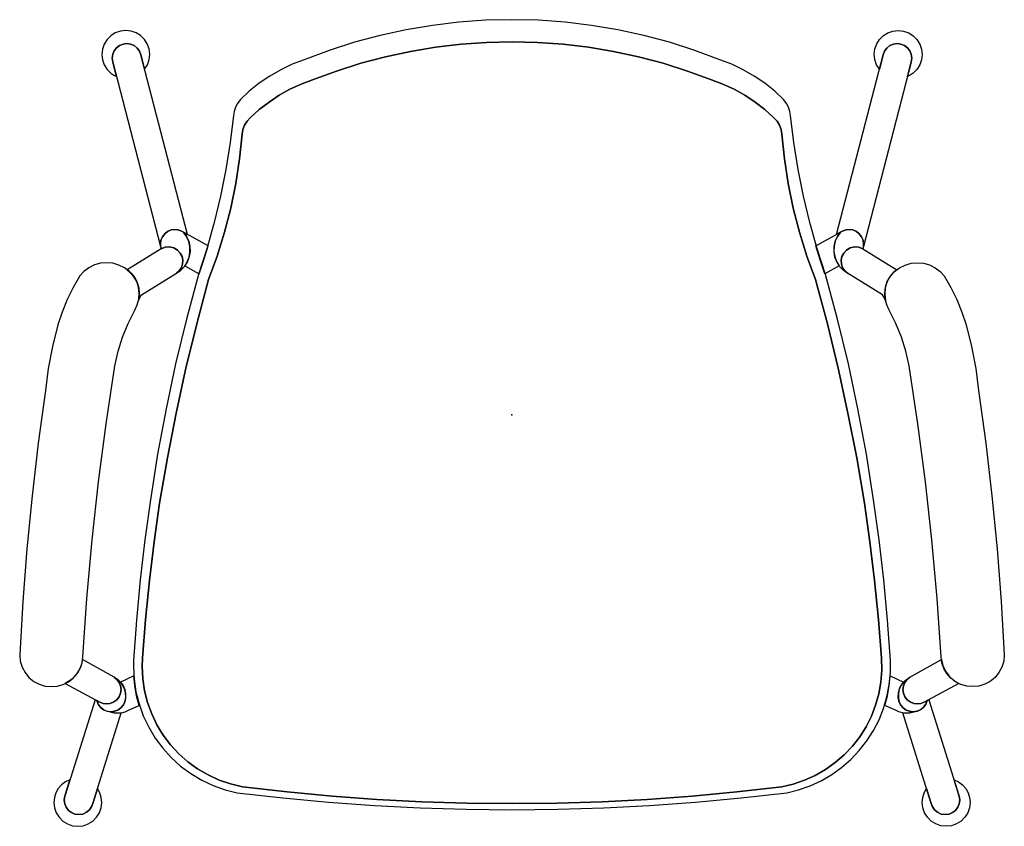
# Model space of a CAD drawing. Header units: metres. Extents: x -0.307 to 0.307, y -0.251 to 0.251.
import ezdxf

# ---------------------------------------------------------------- set-up
doc = ezdxf.new("R2010")
doc.units = ezdxf.units.M
doc.header["$MEASUREMENT"] = 0
doc.layers.get('0').update_dxf_attribs({"true_color": 0x000000})

# ---------------------------------------------------------------- blocks, each defined once
blk = doc.blocks.new('c9d989fd-d96c-46e8-a4ab-ded14b1bdbcc')
for points in [[(-0.23602, -0.14799, 0), (-0.23612, -0.15185, 0), (-0.23573, -0.15973, 0), (-0.23457, -0.16753, 0), (-0.23265, -0.17517, 0), (-0.22999, -0.18259, 0), (-0.22661, -0.18972, 0), (-0.22255, -0.19648, 0), (-0.21784, -0.2028, 0), (-0.21253, -0.20864, 0), (-0.20668, -0.21392, 0), (-0.20034, -0.21861, 0), (-0.19356, -0.22265, 0), (-0.18642, -0.22601, 0), (-0.17899, -0.22865, 0), (-0.17133, -0.23054, 0), (-0.14289, -0.23379, 0), (-0.11438, -0.23645, 0), (-0.08583, -0.23852, 0), (-0.05724, -0.24, 0), (-0.02863, -0.24089, 0), (0, -0.24118, 0), (0.02863, -0.24089, 0), (0.05724, -0.24, 0), (0.08583, -0.23852, 0), (0.11438, -0.23645, 0), (0.14289, -0.23379, 0), (0.17133, -0.23054, 0), (0.17873, -0.22872, 0), (0.18592, -0.22621, 0), (0.19285, -0.22302, 0), (0.19944, -0.2192, 0), (0.20563, -0.21476, 0), (0.21138, -0.20976, 0), (0.21663, -0.20424, 0), (0.22133, -0.19824, 0), (0.22544, -0.19183, 0), (0.22892, -0.18505, 0), (0.23174, -0.17798, 0), (0.23388, -0.17067, 0), (0.23531, -0.16319, 0), (0.23603, -0.15561, 0), (0.23602, -0.14799, 0), (0.23421, -0.12287, 0), (0.23185, -0.0978, 0), (0.22895, -0.07278, 0), (0.22551, -0.04783, 0), (0.22103, -0.01946, 0), (0.21578, 0.00878, 0), (0.20979, 0.03687, 0), (0.20305, 0.06479, 0), (0.19557, 0.09252, 0), (0.19038, 0.10866, 0), (0.18581, 0.12498, 0), (0.18185, 0.14147, 0), (0.1785, 0.15809, 0), (0.17578, 0.17482, 0), (0.17369, 0.19164, 0), (0.17333, 0.19433, 0), (0.17252, 0.19691, 0), (0.17128, 0.19932, 0), (0.16966, 0.2015, 0), (0.16387, 0.20691, 0), (0.15767, 0.21186, 0), (0.15111, 0.21633, 0), (0.14423, 0.22028, 0), (0.13707, 0.22369, 0), (0.12967, 0.22654, 0), (0.11411, 0.23233, 0), (0.09829, 0.23737, 0), (0.08225, 0.24166, 0), (0.06602, 0.24518, 0), (0.04965, 0.24793, 0), (0.03316, 0.24989, 0), (0.0166, 0.25108, 0), (0, 0.25147, 0), (-0.0166, 0.25108, 0), (-0.03316, 0.24989, 0), (-0.04965, 0.24793, 0), (-0.06602, 0.24518, 0), (-0.08225, 0.24166, 0), (-0.09829, 0.23737, 0), (-0.11411, 0.23233, 0), (-0.12967, 0.22654, 0), (-0.13707, 0.22369, 0), (-0.14423, 0.22028, 0), (-0.15111, 0.21633, 0), (-0.15767, 0.21186, 0), (-0.16387, 0.20691, 0), (-0.16966, 0.2015, 0), (-0.17128, 0.19932, 0), (-0.17252, 0.19691, 0), (-0.17333, 0.19433, 0), (-0.17369, 0.19164, 0), (-0.17578, 0.17482, 0), (-0.1785, 0.15809, 0), (-0.18185, 0.14147, 0), (-0.18581, 0.12498, 0), (-0.19038, 0.10866, 0), (-0.19557, 0.09252, 0), (-0.20305, 0.06479, 0), (-0.20979, 0.03687, 0), (-0.21578, 0.00878, 0), (-0.22103, -0.01946, 0), (-0.22551, -0.04783, 0), (-0.22895, -0.07278, 0), (-0.23185, -0.0978, 0), (-0.23421, -0.12287, 0), (-0.23602, -0.14799, 0)], [(-0.24662, 0.21606, 0), (-0.24892, 0.22494, 0), (-0.24931, 0.22758, 0), (-0.24901, 0.22991, 0), (-0.2481, 0.23208, 0), (-0.24667, 0.23395, 0), (-0.2448, 0.23538, 0), (-0.24263, 0.23628, 0), (-0.2403, 0.23658, 0), (-0.23787, 0.23625, 0), (-0.23563, 0.23528, 0), (-0.23373, 0.23375, 0), (-0.23231, 0.23176, 0), (-0.23148, 0.22946, 0), (-0.22918, 0.22059, 0), (-0.22741, 0.22343, 0), (-0.22632, 0.22659, 0), (-0.22596, 0.22991, 0), (-0.22635, 0.23323, 0), (-0.22747, 0.23638, 0), (-0.22926, 0.2392, 0), (-0.23164, 0.24155, 0), (-0.23447, 0.24331, 0), (-0.23764, 0.2444, 0), (-0.24096, 0.24476, 0), (-0.24428, 0.24437, 0), (-0.24743, 0.24325, 0), (-0.25025, 0.24146, 0), (-0.25261, 0.23909, 0), (-0.25437, 0.23625, 0), (-0.25546, 0.2331, 0), (-0.25582, 0.22977, 0), (-0.25543, 0.22646, 0), (-0.25432, 0.22331, 0), (-0.25252, 0.22049, 0), (-0.25015, 0.21814, 0), (-0.24845, 0.21698, 0), (-0.24662, 0.21606, 0)], [(0.24662, 0.21606, 0), (0.24892, 0.22494, 0), (0.24931, 0.22758, 0), (0.24901, 0.22991, 0), (0.2481, 0.23208, 0), (0.24667, 0.23395, 0), (0.2448, 0.23538, 0), (0.24263, 0.23628, 0), (0.2403, 0.23658, 0), (0.23787, 0.23625, 0), (0.23563, 0.23528, 0), (0.23373, 0.23375, 0), (0.23231, 0.23176, 0), (0.23148, 0.22946, 0), (0.22918, 0.22059, 0), (0.22741, 0.22343, 0), (0.22632, 0.22659, 0), (0.22596, 0.22991, 0), (0.22635, 0.23323, 0), (0.22747, 0.23638, 0), (0.22926, 0.2392, 0), (0.23164, 0.24155, 0), (0.23447, 0.24331, 0), (0.23764, 0.2444, 0), (0.24096, 0.24476, 0), (0.24428, 0.24437, 0), (0.24743, 0.24325, 0), (0.25025, 0.24146, 0), (0.25261, 0.23909, 0), (0.25437, 0.23625, 0), (0.25546, 0.2331, 0), (0.25582, 0.22977, 0), (0.25543, 0.22646, 0), (0.25432, 0.22331, 0), (0.25252, 0.22049, 0), (0.25015, 0.21814, 0), (0.24845, 0.21698, 0), (0.24662, 0.21606, 0)], [(-0.20494, 0.11891, 0), (-0.20244, 0.1176, 0), (-0.23148, 0.22946, 0), (-0.23231, 0.23176, 0), (-0.23373, 0.23375, 0), (-0.23563, 0.23528, 0), (-0.23787, 0.23625, 0), (-0.2403, 0.23658, 0), (-0.24263, 0.23628, 0), (-0.2448, 0.23538, 0), (-0.24667, 0.23395, 0), (-0.2481, 0.23208, 0), (-0.24901, 0.22991, 0), (-0.24931, 0.22758, 0), (-0.24892, 0.22494, 0), (-0.21915, 0.11014, 0), (-0.21928, 0.11165, 0), (-0.21897, 0.11398, 0), (-0.21807, 0.11615, 0), (-0.21664, 0.11802, 0), (-0.21478, 0.11945, 0), (-0.2126, 0.12035, 0), (-0.21027, 0.12065, 0), (-0.20838, 0.12045, 0), (-0.20658, 0.11986, 0), (-0.20494, 0.11891, 0)], [(0.00002, -0.23728, 0), (0, -0.23728, 0), (-0.0281, -0.23699, 0), (-0.05618, -0.23611, 0), (-0.08424, -0.23466, 0), (-0.11227, -0.23262, 0), (-0.14025, -0.23, 0), (-0.16816, -0.2268, 0), (-0.17553, -0.22507, 0), (-0.18268, -0.22262, 0), (-0.18956, -0.21948, 0), (-0.19609, -0.21567, 0), (-0.20221, -0.21123, 0), (-0.20786, -0.20621, 0), (-0.21299, -0.20065, 0), (-0.21754, -0.19461, 0), (-0.22147, -0.18815, 0), (-0.22473, -0.18134, 0), (-0.22731, -0.17423, 0), (-0.22917, -0.16691, 0), (-0.23029, -0.15943, 0), (-0.23067, -0.15188, 0), (-0.23049, -0.14673, 0), (-0.22857, -0.12246, 0), (-0.22614, -0.09822, 0), (-0.22321, -0.07405, 0), (-0.21977, -0.04994, 0), (-0.21495, -0.0218, 0), (-0.2095, 0.00623, 0), (-0.20341, 0.03413, 0), (-0.19668, 0.06188, 0), (-0.18933, 0.08947, 0), (-0.18391, 0.10407, 0), (-0.17925, 0.11892, 0), (-0.17535, 0.13399, 0), (-0.17222, 0.14924, 0), (-0.16988, 0.16463, 0), (-0.16833, 0.18013, 0), (-0.16785, 0.183, 0), (-0.16683, 0.18573, 0), (-0.16529, 0.18821, 0), (-0.1633, 0.19034, 0), (-0.15762, 0.19546, 0), (-0.15157, 0.20014, 0), (-0.14519, 0.20435, 0), (-0.13851, 0.20807, 0), (-0.13157, 0.21127, 0), (-0.1244, 0.21395, 0), (-0.10947, 0.21946, 0), (-0.09429, 0.22427, 0), (-0.07889, 0.22836, 0), (-0.06333, 0.23171, 0), (-0.04762, 0.23433, 0), (-0.03181, 0.2362, 0), (-0.01592, 0.23733, 0), (0, 0.23771, 0), (0.00002, 0.23771, 0), (0.01595, 0.23733, 0), (0.03183, 0.2362, 0), (0.04765, 0.23433, 0), (0.06336, 0.23171, 0), (0.07893, 0.22836, 0), (0.09433, 0.22427, 0), (0.10951, 0.21946, 0), (0.12445, 0.21395, 0), (0.13161, 0.21127, 0), (0.13855, 0.20807, 0), (0.14524, 0.20435, 0), (0.15162, 0.20014, 0), (0.15767, 0.19546, 0), (0.16335, 0.19034, 0), (0.16533, 0.18821, 0), (0.16687, 0.18573, 0), (0.1679, 0.183, 0), (0.16837, 0.18013, 0), (0.16992, 0.16463, 0), (0.17227, 0.14924, 0), (0.17539, 0.13399, 0), (0.17929, 0.11892, 0), (0.18395, 0.10407, 0), (0.18937, 0.08947, 0), (0.19673, 0.06188, 0), (0.20345, 0.03413, 0), (0.20954, 0.00623, 0), (0.215, -0.0218, 0), (0.21982, -0.04994, 0), (0.22325, -0.07405, 0), (0.22619, -0.09822, 0), (0.22861, -0.12246, 0), (0.23054, -0.14673, 0), (0.23068, -0.15413, 0), (0.2301, -0.1615, 0), (0.22881, -0.16879, 0), (0.22682, -0.17591, 0), (0.22414, -0.18281, 0), (0.22081, -0.18942, 0), (0.21686, -0.19567, 0), (0.21231, -0.20151, 0), (0.20722, -0.20688, 0), (0.20163, -0.21173, 0), (0.1956, -0.21602, 0), (0.18918, -0.2197, 0), (0.18243, -0.22274, 0), (0.17542, -0.22512, 0), (0.16821, -0.2268, 0), (0.14029, -0.23, 0), (0.11231, -0.23262, 0), (0.08428, -0.23466, 0), (0.05621, -0.23611, 0), (0.02812, -0.23699, 0), (0.00002, -0.23728, 0)], [(-0.16816, -0.2268, 0), (-0.14024, -0.23, 0), (-0.11226, -0.23262, 0), (-0.08423, -0.23466, 0), (-0.05617, -0.23611, 0), (-0.02808, -0.23699, 0), (0.00002, -0.23728, 0), (0.02812, -0.23699, 0), (0.05621, -0.23611, 0), (0.08428, -0.23466, 0), (0.11231, -0.23262, 0), (0.14029, -0.23, 0), (0.16821, -0.2268, 0), (0.17542, -0.22512, 0), (0.18243, -0.22274, 0), (0.18918, -0.2197, 0), (0.1956, -0.21602, 0), (0.20163, -0.21173, 0), (0.20722, -0.20688, 0), (0.21231, -0.20151, 0), (0.21686, -0.19567, 0), (0.22081, -0.18942, 0), (0.22414, -0.18281, 0), (0.22682, -0.17591, 0), (0.22881, -0.16879, 0), (0.2301, -0.1615, 0), (0.23068, -0.15413, 0), (0.23054, -0.14673, 0), (0.22861, -0.12246, 0), (0.22619, -0.09822, 0), (0.22325, -0.07405, 0), (0.21982, -0.04994, 0), (0.215, -0.0218, 0), (0.20954, 0.00623, 0), (0.20345, 0.03413, 0), (0.19673, 0.06188, 0), (0.18937, 0.08947, 0), (0.18395, 0.10407, 0), (0.17929, 0.11892, 0), (0.17539, 0.13399, 0), (0.17227, 0.14924, 0), (0.16992, 0.16463, 0), (0.16837, 0.18013, 0), (0.1679, 0.183, 0), (0.16687, 0.18573, 0), (0.16533, 0.18821, 0), (0.16335, 0.19034, 0), (0.15767, 0.19546, 0), (0.15162, 0.20014, 0), (0.14524, 0.20435, 0), (0.13855, 0.20807, 0), (0.13161, 0.21127, 0), (0.12445, 0.21395, 0), (0.10951, 0.21946, 0), (0.09433, 0.22427, 0), (0.07893, 0.22836, 0), (0.06336, 0.23171, 0), (0.04765, 0.23433, 0), (0.03183, 0.2362, 0), (0.01595, 0.23733, 0), (0.00002, 0.23771, 0), (-0.0159, 0.23733, 0), (-0.03179, 0.2362, 0), (-0.04761, 0.23433, 0), (-0.06332, 0.23171, 0), (-0.07889, 0.22836, 0), (-0.09428, 0.22427, 0), (-0.10946, 0.21946, 0), (-0.1244, 0.21395, 0), (-0.13157, 0.21127, 0), (-0.13851, 0.20807, 0), (-0.14519, 0.20435, 0), (-0.15157, 0.20014, 0), (-0.15762, 0.19546, 0), (-0.1633, 0.19034, 0), (-0.16529, 0.18821, 0), (-0.16683, 0.18573, 0), (-0.16785, 0.183, 0), (-0.16833, 0.18013, 0), (-0.16988, 0.16463, 0), (-0.17222, 0.14924, 0), (-0.17535, 0.13399, 0), (-0.17925, 0.11892, 0), (-0.18391, 0.10407, 0), (-0.18933, 0.08947, 0), (-0.19668, 0.06188, 0), (-0.20341, 0.03413, 0), (-0.2095, 0.00623, 0), (-0.21495, -0.0218, 0), (-0.21977, -0.04994, 0), (-0.22321, -0.07405, 0), (-0.22614, -0.09822, 0), (-0.22857, -0.12246, 0), (-0.23049, -0.14673, 0), (-0.23067, -0.15188, 0), (-0.23029, -0.15943, 0), (-0.22917, -0.16691, 0), (-0.22731, -0.17423, 0), (-0.22473, -0.18134, 0), (-0.22147, -0.18815, 0), (-0.21754, -0.19461, 0), (-0.21299, -0.20065, 0), (-0.20786, -0.20621, 0), (-0.20221, -0.21123, 0), (-0.19609, -0.21567, 0), (-0.18956, -0.21948, 0), (-0.18268, -0.22262, 0), (-0.17553, -0.22507, 0), (-0.16816, -0.2268, 0)], [(0.20494, 0.11891, 0), (0.20244, 0.1176, 0), (0.23148, 0.22946, 0), (0.23231, 0.23176, 0), (0.23373, 0.23375, 0), (0.23563, 0.23528, 0), (0.23787, 0.23625, 0), (0.2403, 0.23658, 0), (0.24263, 0.23628, 0), (0.2448, 0.23538, 0), (0.24667, 0.23395, 0), (0.2481, 0.23208, 0), (0.24901, 0.22991, 0), (0.24931, 0.22758, 0), (0.24892, 0.22494, 0), (0.21915, 0.11014, 0), (0.21928, 0.11165, 0), (0.21897, 0.11398, 0), (0.21807, 0.11615, 0), (0.21664, 0.11802, 0), (0.21478, 0.11945, 0), (0.2126, 0.12035, 0), (0.21027, 0.12065, 0), (0.20838, 0.12045, 0), (0.20658, 0.11986, 0), (0.20494, 0.11891, 0)], [(-0.20494, 0.11891, 0), (-0.20658, 0.11986, 0), (-0.20838, 0.12045, 0), (-0.21027, 0.12065, 0), (-0.2126, 0.12035, 0), (-0.21478, 0.11945, 0), (-0.21664, 0.11802, 0), (-0.21807, 0.11615, 0), (-0.21897, 0.11398, 0), (-0.21928, 0.11165, 0), (-0.21915, 0.11014, 0), (-0.21877, 0.10866, 0), (-0.21627, 0.10961, 0), (-0.21361, 0.10979, 0), (-0.21101, 0.10919, 0), (-0.2087, 0.10784, 0), (-0.20688, 0.10588, 0), (-0.20583, 0.10378, 0), (-0.20535, 0.10148, 0), (-0.20548, 0.09913, 0), (-0.20622, 0.0969, 0), (-0.20752, 0.09493, 0), (-0.20927, 0.09337, 0), (-0.20659, 0.09526, 0), (-0.20434, 0.09765, 0), (-0.20259, 0.10042, 0), (-0.20141, 0.10349, 0), (-0.20086, 0.10672, 0), (-0.20095, 0.11001, 0), (-0.20168, 0.11321, 0), (-0.20302, 0.1162, 0), (-0.20494, 0.11891, 0)], [(-0.20415, 0.0979, 0), (-0.19521, 0.0931, 0), (-0.1923, 0.10177, 0), (-0.18961, 0.11051, 0), (-0.20491, 0.11896, 0), (-0.20487, 0.11892, 0), (-0.203, 0.11628, 0), (-0.20167, 0.11333, 0), (-0.20093, 0.11018, 0), (-0.20081, 0.10695, 0), (-0.20132, 0.10375, 0), (-0.20243, 0.10071, 0), (-0.20411, 0.09794, 0), (-0.20415, 0.0979, 0)], [(0.20415, 0.0979, 0), (0.19521, 0.0931, 0), (0.1923, 0.10177, 0), (0.18961, 0.11051, 0), (0.20491, 0.11896, 0), (0.20487, 0.11892, 0), (0.203, 0.11628, 0), (0.20167, 0.11333, 0), (0.20093, 0.11018, 0), (0.20081, 0.10695, 0), (0.20132, 0.10375, 0), (0.20243, 0.10071, 0), (0.20411, 0.09794, 0), (0.20415, 0.0979, 0)], [(0.20494, 0.11891, 0), (0.20658, 0.11986, 0), (0.20838, 0.12045, 0), (0.21027, 0.12065, 0), (0.2126, 0.12035, 0), (0.21478, 0.11945, 0), (0.21664, 0.11802, 0), (0.21807, 0.11615, 0), (0.21897, 0.11398, 0), (0.21928, 0.11165, 0), (0.21915, 0.11014, 0), (0.21877, 0.10866, 0), (0.21627, 0.10961, 0), (0.21361, 0.10979, 0), (0.21101, 0.10919, 0), (0.2087, 0.10784, 0), (0.20688, 0.10588, 0), (0.20583, 0.10378, 0), (0.20535, 0.10148, 0), (0.20548, 0.09913, 0), (0.20622, 0.0969, 0), (0.20752, 0.09493, 0), (0.20927, 0.09337, 0), (0.20659, 0.09526, 0), (0.20434, 0.09765, 0), (0.20259, 0.10042, 0), (0.20141, 0.10349, 0), (0.20086, 0.10672, 0), (0.20095, 0.11001, 0), (0.20168, 0.11321, 0), (0.20302, 0.1162, 0), (0.20494, 0.11891, 0)], [(-0.23394, 0.08821, 0), (-0.23286, 0.08435, 0), (-0.23256, 0.08034, 0), (-0.23303, 0.07636, 0), (-0.23224, 0.07821, 0), (-0.23104, 0.07982, 0), (-0.20927, 0.09337, 0), (-0.20752, 0.09493, 0), (-0.20622, 0.0969, 0), (-0.20548, 0.09913, 0), (-0.20535, 0.10148, 0), (-0.20583, 0.10378, 0), (-0.20688, 0.10588, 0), (-0.2087, 0.10784, 0), (-0.21101, 0.10919, 0), (-0.21361, 0.10979, 0), (-0.21627, 0.10961, 0), (-0.21877, 0.10866, 0), (-0.23996, 0.09554, 0), (-0.23759, 0.09341, 0), (-0.23557, 0.09095, 0), (-0.23394, 0.08821, 0)], [(0.23394, 0.08821, 0), (0.23286, 0.08435, 0), (0.23256, 0.08034, 0), (0.23303, 0.07636, 0), (0.23224, 0.07821, 0), (0.23104, 0.07982, 0), (0.20927, 0.09337, 0), (0.20752, 0.09493, 0), (0.20622, 0.0969, 0), (0.20548, 0.09913, 0), (0.20535, 0.10148, 0), (0.20583, 0.10378, 0), (0.20688, 0.10588, 0), (0.2087, 0.10784, 0), (0.21101, 0.10919, 0), (0.21361, 0.10979, 0), (0.21627, 0.10961, 0), (0.21877, 0.10866, 0), (0.23996, 0.09554, 0), (0.23759, 0.09341, 0), (0.23557, 0.09095, 0), (0.23394, 0.08821, 0)], [(-0.26764, -0.14578, 0), (-0.26519, -0.10934, 0), (-0.26197, -0.07295, 0), (-0.25798, -0.03665, 0), (-0.25323, -0.00043, 0), (-0.24772, 0.03567, 0), (-0.24567, 0.0447, 0), (-0.24291, 0.05353, 0), (-0.23946, 0.06211, 0), (-0.23534, 0.0704, 0), (-0.23378, 0.07374, 0), (-0.23284, 0.07731, 0), (-0.23255, 0.08099, 0), (-0.23292, 0.08466, 0), (-0.23394, 0.08821, 0), (-0.23599, 0.09153, 0), (-0.23862, 0.09442, 0), (-0.24174, 0.09677, 0), (-0.24524, 0.09851, 0), (-0.24899, 0.09958, 0), (-0.25288, 0.09994, 0), (-0.25673, 0.09959, 0), (-0.26044, 0.09855, 0), (-0.2639, 0.09685, 0), (-0.267, 0.09454, 0), (-0.26963, 0.09172, 0), (-0.27378, 0.08445, 0), (-0.27745, 0.07693, 0), (-0.28064, 0.06919, 0), (-0.28332, 0.06127, 0), (-0.28668, 0.04775, 0), (-0.28925, 0.03406, 0), (-0.29104, 0.02025, 0), (-0.2955, -0.01255, 0), (-0.29933, -0.04543, 0), (-0.30253, -0.07838, 0), (-0.30512, -0.11138, 0), (-0.30708, -0.14443, 0), (-0.30708, -0.14469, 0), (-0.3067, -0.14853, 0), (-0.30558, -0.15223, 0), (-0.30375, -0.15564, 0), (-0.3013, -0.15863, 0), (-0.29831, -0.16108, 0), (-0.2949, -0.1629, 0), (-0.29119, -0.16402, 0), (-0.28734, -0.1644, 0), (-0.28363, -0.16405, 0), (-0.28005, -0.163, 0), (-0.27672, -0.1613, 0), (-0.27378, -0.15901, 0), (-0.27133, -0.1562, 0), (-0.26944, -0.15298, 0), (-0.2682, -0.14946, 0), (-0.26764, -0.14578, 0)], [(0.26764, -0.14578, 0), (0.26519, -0.10934, 0), (0.26197, -0.07295, 0), (0.25798, -0.03665, 0), (0.25323, -0.00043, 0), (0.24772, 0.03567, 0), (0.24567, 0.0447, 0), (0.24291, 0.05353, 0), (0.23946, 0.06211, 0), (0.23534, 0.0704, 0), (0.23378, 0.07374, 0), (0.23284, 0.07731, 0), (0.23255, 0.08099, 0), (0.23292, 0.08466, 0), (0.23394, 0.08821, 0), (0.23599, 0.09153, 0), (0.23862, 0.09442, 0), (0.24174, 0.09677, 0), (0.24524, 0.09851, 0), (0.24899, 0.09958, 0), (0.25288, 0.09994, 0), (0.25673, 0.09959, 0), (0.26044, 0.09855, 0), (0.2639, 0.09685, 0), (0.267, 0.09454, 0), (0.26963, 0.09172, 0), (0.27378, 0.08445, 0), (0.27745, 0.07693, 0), (0.28064, 0.06919, 0), (0.28332, 0.06127, 0), (0.28668, 0.04775, 0), (0.28925, 0.03406, 0), (0.29104, 0.02025, 0), (0.2955, -0.01255, 0), (0.29933, -0.04543, 0), (0.30253, -0.07838, 0), (0.30512, -0.11138, 0), (0.30708, -0.14443, 0), (0.30708, -0.14469, 0), (0.3067, -0.14853, 0), (0.30558, -0.15223, 0), (0.30375, -0.15564, 0), (0.3013, -0.15863, 0), (0.29831, -0.16108, 0), (0.2949, -0.1629, 0), (0.29119, -0.16402, 0), (0.28734, -0.1644, 0), (0.28363, -0.16405, 0), (0.28005, -0.163, 0), (0.27672, -0.1613, 0), (0.27378, -0.15901, 0), (0.27133, -0.1562, 0), (0.26944, -0.15298, 0), (0.2682, -0.14946, 0), (0.26764, -0.14578, 0)], [(-0.25701, -0.17415, 0), (-0.25501, -0.1749, 0), (-0.25289, -0.17515, 0), (-0.25056, -0.17484, 0), (-0.24838, -0.17395, 0), (-0.24652, -0.17251, 0), (-0.24508, -0.17065, 0), (-0.24418, -0.16848, 0), (-0.24388, -0.16615, 0), (-0.24417, -0.16386, 0), (-0.24504, -0.16172, 0), (-0.24643, -0.15987, 0), (-0.24824, -0.15843, 0), (-0.26782, -0.14753, 0), (-0.26874, -0.15126, 0), (-0.27037, -0.15475, 0), (-0.27265, -0.15785, 0), (-0.27549, -0.16045, 0), (-0.27877, -0.16245, 0), (-0.25701, -0.17415, 0)], [(0.25701, -0.17415, 0), (0.25501, -0.1749, 0), (0.25289, -0.17515, 0), (0.25056, -0.17484, 0), (0.24838, -0.17395, 0), (0.24652, -0.17251, 0), (0.24508, -0.17065, 0), (0.24418, -0.16848, 0), (0.24388, -0.16615, 0), (0.24417, -0.16386, 0), (0.24504, -0.16172, 0), (0.24643, -0.15987, 0), (0.24824, -0.15843, 0), (0.26782, -0.14753, 0), (0.26874, -0.15126, 0), (0.27037, -0.15475, 0), (0.27265, -0.15785, 0), (0.27549, -0.16045, 0), (0.27877, -0.16245, 0), (0.25701, -0.17415, 0)], [(-0.25701, -0.17415, 0), (-0.25891, -0.17313, 0), (-0.25804, -0.17537, 0), (-0.2566, -0.17731, 0), (-0.2547, -0.1788, 0), (-0.25248, -0.17973, 0), (-0.25009, -0.18005, 0), (-0.24788, -0.17978, 0), (-0.2458, -0.17898, 0), (-0.24398, -0.17769, 0), (-0.24253, -0.17601, 0), (-0.24153, -0.17402, 0), (-0.24096, -0.17106, 0), (-0.24109, -0.16806, 0), (-0.24191, -0.16516, 0), (-0.24338, -0.16254, 0), (-0.24541, -0.16032, 0), (-0.24791, -0.15864, 0), (-0.24623, -0.16008, 0), (-0.24495, -0.16189, 0), (-0.24415, -0.16395, 0), (-0.24388, -0.16615, 0), (-0.24418, -0.16848, 0), (-0.24508, -0.17065, 0), (-0.24652, -0.17251, 0), (-0.24838, -0.17395, 0), (-0.25056, -0.17484, 0), (-0.25289, -0.17515, 0), (-0.25501, -0.1749, 0), (-0.25701, -0.17415, 0)], [(-0.23259, -0.17612, 0), (-0.23419, -0.17008, 0), (-0.23532, -0.16392, 0), (-0.23596, -0.1577, 0), (-0.24418, -0.16154, 0), (-0.24262, -0.16371, 0), (-0.24155, -0.16614, 0), (-0.241, -0.16875, 0), (-0.24099, -0.17141, 0), (-0.24153, -0.17402, 0), (-0.24253, -0.17601, 0), (-0.24398, -0.17769, 0), (-0.2458, -0.17898, 0), (-0.24788, -0.17978, 0), (-0.25009, -0.18005, 0), (-0.25057, -0.18004, 0), (-0.24824, -0.18076, 0), (-0.2458, -0.181, 0), (-0.24352, -0.18078, 0), (-0.24131, -0.18015, 0), (-0.23926, -0.17912, 0), (-0.23259, -0.17612, 0)], [(0.23259, -0.17612, 0), (0.23419, -0.17008, 0), (0.23532, -0.16392, 0), (0.23596, -0.1577, 0), (0.24418, -0.16154, 0), (0.24262, -0.16371, 0), (0.24155, -0.16614, 0), (0.241, -0.16875, 0), (0.24099, -0.17141, 0), (0.24153, -0.17402, 0), (0.24253, -0.17601, 0), (0.24398, -0.17769, 0), (0.2458, -0.17898, 0), (0.24788, -0.17978, 0), (0.25009, -0.18005, 0), (0.25057, -0.18004, 0), (0.24824, -0.18076, 0), (0.2458, -0.181, 0), (0.24352, -0.18078, 0), (0.24131, -0.18015, 0), (0.23926, -0.17912, 0), (0.23259, -0.17612, 0)], [(0.25701, -0.17415, 0), (0.25891, -0.17313, 0), (0.25804, -0.17537, 0), (0.2566, -0.17731, 0), (0.2547, -0.1788, 0), (0.25248, -0.17973, 0), (0.25009, -0.18005, 0), (0.24788, -0.17978, 0), (0.2458, -0.17898, 0), (0.24398, -0.17769, 0), (0.24253, -0.17601, 0), (0.24153, -0.17402, 0), (0.24096, -0.17106, 0), (0.24109, -0.16806, 0), (0.24191, -0.16516, 0), (0.24338, -0.16254, 0), (0.24541, -0.16032, 0), (0.24791, -0.15864, 0), (0.24623, -0.16008, 0), (0.24495, -0.16189, 0), (0.24415, -0.16395, 0), (0.24388, -0.16615, 0), (0.24418, -0.16848, 0), (0.24508, -0.17065, 0), (0.24652, -0.17251, 0), (0.24838, -0.17395, 0), (0.25056, -0.17484, 0), (0.25289, -0.17515, 0), (0.25501, -0.1749, 0), (0.25701, -0.17415, 0)], [(-0.24368, -0.18081, 0), (-0.2458, -0.181, 0), (-0.24823, -0.18076, 0), (-0.25055, -0.18004, 0), (-0.25283, -0.17963, 0), (-0.25494, -0.17865, 0), (-0.25672, -0.17717, 0), (-0.25808, -0.17529, 0), (-0.25891, -0.17313, 0), (-0.25997, -0.17256, 0), (-0.27881, -0.23209, 0), (-0.2792, -0.23358, 0), (-0.27933, -0.23511, 0), (-0.27902, -0.23746, 0), (-0.27812, -0.23964, 0), (-0.27668, -0.24152, 0), (-0.2748, -0.24295, 0), (-0.27262, -0.24386, 0), (-0.27027, -0.24417, 0), (-0.26775, -0.24381, 0), (-0.26542, -0.24276, 0), (-0.26348, -0.24111, 0), (-0.26208, -0.23898, 0), (-0.26133, -0.23654, 0), (-0.24368, -0.18081, 0)], [(0.24368, -0.18081, 0), (0.2458, -0.181, 0), (0.24823, -0.18076, 0), (0.25055, -0.18004, 0), (0.25283, -0.17963, 0), (0.25494, -0.17865, 0), (0.25672, -0.17717, 0), (0.25808, -0.17529, 0), (0.25891, -0.17313, 0), (0.25997, -0.17256, 0), (0.27881, -0.23209, 0), (0.2792, -0.23358, 0), (0.27933, -0.23511, 0), (0.27902, -0.23746, 0), (0.27812, -0.23964, 0), (0.27668, -0.24152, 0), (0.2748, -0.24295, 0), (0.27262, -0.24386, 0), (0.27027, -0.24417, 0), (0.26775, -0.24381, 0), (0.26542, -0.24276, 0), (0.26348, -0.24111, 0), (0.26208, -0.23898, 0), (0.26133, -0.23654, 0), (0.24368, -0.18081, 0)], [(-0.26133, -0.23654, 0), (-0.26208, -0.23898, 0), (-0.26348, -0.24111, 0), (-0.26542, -0.24276, 0), (-0.26775, -0.24381, 0), (-0.27027, -0.24417, 0), (-0.27262, -0.24386, 0), (-0.2748, -0.24295, 0), (-0.27668, -0.24152, 0), (-0.27812, -0.23964, 0), (-0.27902, -0.23746, 0), (-0.27933, -0.23511, 0), (-0.2792, -0.23358, 0), (-0.27881, -0.23209, 0), (-0.27576, -0.22245, 0), (-0.27854, -0.22375, 0), (-0.28099, -0.2256, 0), (-0.28301, -0.2279, 0), (-0.28452, -0.23057, 0), (-0.28546, -0.23349, 0), (-0.28577, -0.23654, 0), (-0.2854, -0.23986, 0), (-0.28429, -0.24302, 0), (-0.28251, -0.24585, 0), (-0.28015, -0.24821, 0), (-0.27731, -0.24999, 0), (-0.27416, -0.2511, 0), (-0.27083, -0.25147, 0), (-0.26751, -0.2511, 0), (-0.26435, -0.24999, 0), (-0.26152, -0.24821, 0), (-0.25915, -0.24585, 0), (-0.25737, -0.24302, 0), (-0.25627, -0.23986, 0), (-0.25589, -0.23654, 0), (-0.2562, -0.23352, 0), (-0.25712, -0.23061, 0), (-0.25861, -0.22796, 0), (-0.26133, -0.23654, 0)], [(0.26133, -0.23654, 0), (0.26208, -0.23898, 0), (0.26348, -0.24111, 0), (0.26542, -0.24276, 0), (0.26775, -0.24381, 0), (0.27027, -0.24417, 0), (0.27262, -0.24386, 0), (0.2748, -0.24295, 0), (0.27668, -0.24152, 0), (0.27812, -0.23964, 0), (0.27902, -0.23746, 0), (0.27933, -0.23511, 0), (0.2792, -0.23358, 0), (0.27881, -0.23209, 0), (0.27576, -0.22245, 0), (0.27854, -0.22375, 0), (0.28099, -0.2256, 0), (0.28301, -0.2279, 0), (0.28452, -0.23057, 0), (0.28546, -0.23349, 0), (0.28577, -0.23654, 0), (0.2854, -0.23986, 0), (0.28429, -0.24302, 0), (0.28251, -0.24585, 0), (0.28015, -0.24821, 0), (0.27731, -0.24999, 0), (0.27416, -0.2511, 0), (0.27083, -0.25147, 0), (0.26751, -0.2511, 0), (0.26435, -0.24999, 0), (0.26152, -0.24821, 0), (0.25915, -0.24585, 0), (0.25737, -0.24302, 0), (0.25627, -0.23986, 0), (0.25589, -0.23654, 0), (0.2562, -0.23352, 0), (0.25712, -0.23061, 0), (0.25861, -0.22796, 0), (0.26133, -0.23654, 0)]]:
    blk.add_polyline3d(points)
blk.add_point((0, 0.00514))
blk.add_point((0, 0.00514))
blk.add_point((0, 0.00514))
blk.add_point((0, 0.00514))

msp = doc.modelspace()

# ---------------------------------------------------------------- block references
msp.add_blockref('c9d989fd-d96c-46e8-a4ab-ded14b1bdbcc', (0, 0))

doc.saveas('drawing.dxf')
